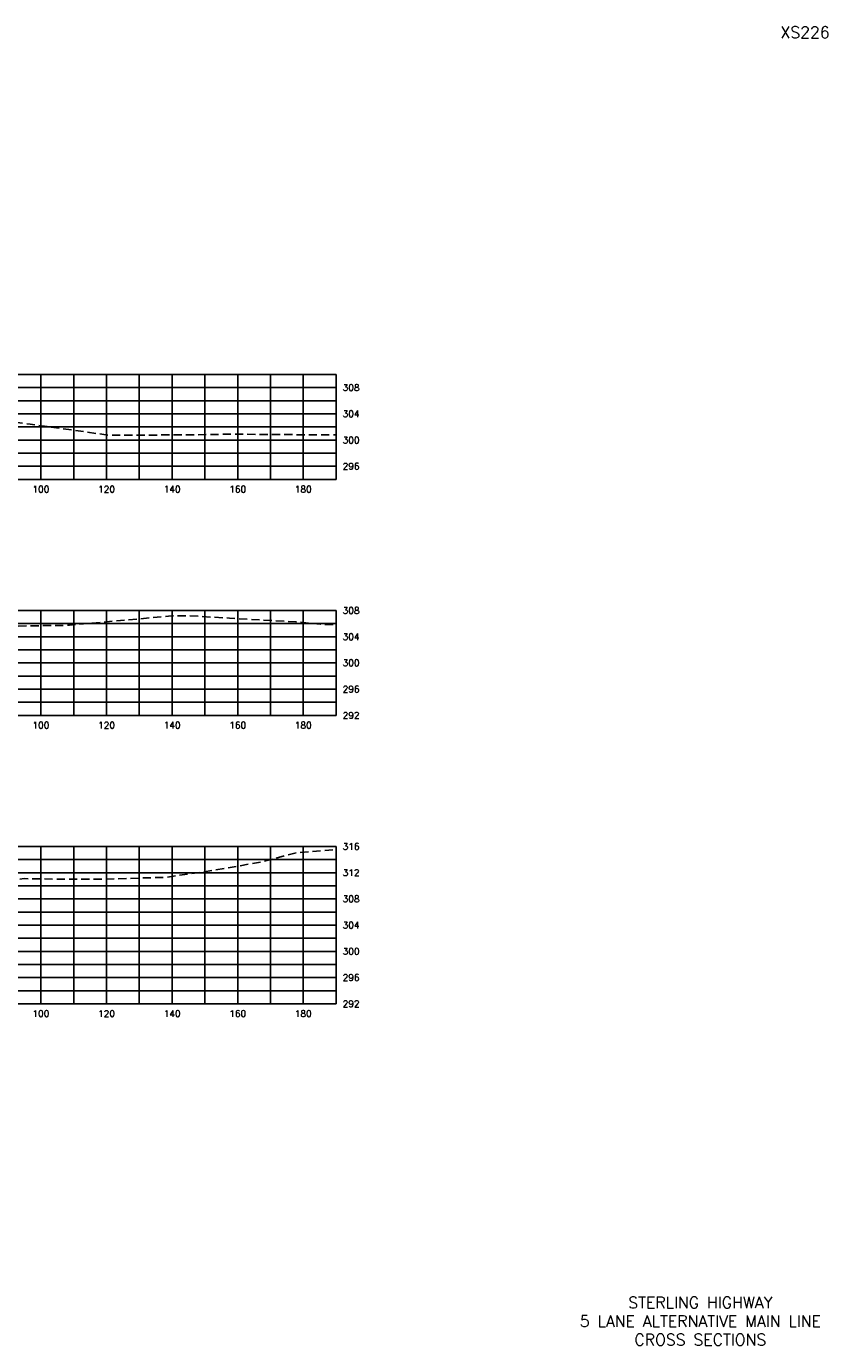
# Model space of a CAD drawing. Extents: x 1497 to 2840, y 16 to 8218.
# Tile 24 of 56: x 2596 to 2840, y 2616 to 3018. Entities that reach past the tile are written whole.
import ezdxf
from ezdxf.enums import TextEntityAlignment as Align

# ---------------------------------------------------------------- set-up
doc = ezdxf.new("R2010")
doc.units = 0
doc.header["$LTSCALE"] = 20
doc.header["$MEASUREMENT"] = 0
doc.linetypes.add('HIDDEN_050%', pattern=[0.1875, 0.125, -0.0625])
for name, color, linetype in [('S-AT-TXT175', 6, 'Continuous'), ('S-AT-TXT80', 1, 'Continuous'), ('XEG', 1, 'HIDDEN_050%'), ('XGRID', 251, 'Continuous'), ('XGRIDT', 2, 'Continuous'), ('XREF-BORDER', 7, 'Continuous')]:
    doc.layers.add(name, color=color, linetype=linetype)
doc.styles.add('L100', font='simplex.shx', dxfattribs={"height": 2})
doc.styles.add('L175', font='ROMANSM.shx', dxfattribs={"height": 3.5})
doc.styles.add('L80', font='ROMANSM.shx', dxfattribs={"height": 1.6})

# ---------------------------------------------------------------- blocks, each defined once
blk = doc.blocks.new('03025_00_att1')
at = {"layer": 'S-AT-TXT175', "style": 'L175'}
for tag, p in [('NUM', (32.402, 20.822)), ('LINE1', (30.64, 1.444)), ('LINE2', (30.64, 1.161)), ('LINE3', (30.64, 0.877))]:
    blk.add_attdef(tag, text='', height=0.175, dxfattribs=at).set_placement(p, align=Align.CENTER)
at = {"layer": 'S-AT-TXT80', "style": 'L80'}
for tag, p in [('DRAFTED', (2.436, 14.201)), ('PCTB', (2.094, 11.605)), ('PSCALE', (2.265, 11.605)), ('PVIEW', (2.436, 11.605))]:
    blk.add_attdef(tag, p, '', height=0.08, rotation=90, dxfattribs=at)

msp = doc.modelspace()

# ---------------------------------------------------------------- linework, layer by layer
at = {"layer": 'XEG', "flags": 128}
for points in [[(2310, 2905.49), (2316.53, 2906.01), (2319.7, 2905.73), (2329.76, 2907.75), (2338.21, 2908.03), (2346.83, 2907.32), (2353.4, 2905.31), (2364.11, 2904.25), (2378.24, 2904.75), (2386.22, 2904.89), (2399.97, 2905.16), (2400.56, 2905.18), (2400.94, 2904.7), (2420.27, 2880.49), (2430.6, 2883.73), (2437.41, 2885.71), (2440.14, 2886.06), (2441.08, 2886.15), (2449.62, 2886.43), (2461.25, 2886.75), (2473.63, 2886.35), (2480.89, 2886.09), (2481.65, 2886.05), (2484.73, 2885.87), (2492.17, 2884.17), (2494.52, 2883.53), (2500, 2882.52), (2501.25, 2882.28), (2503.32, 2881.88), (2509.82, 2887.73), (2525.92, 2901.63), (2532.75, 2901.11), (2541.27, 2900.6), (2554.32, 2898.11), (2562.85, 2896.4), (2578.6, 2898.16), (2583.85, 2898.45), (2596.7, 2896.86), (2620.83, 2893.48), (2647.78, 2893.6), (2656.53, 2893.8), (2690, 2893.56)], [(2310, 2827.96), (2325.52, 2828.3), (2338.87, 2829.25), (2358.3, 2831.63), (2362.07, 2832.95), (2363.61, 2832.35), (2379.66, 2832.88), (2387.07, 2833.09), (2394.28, 2833.5), (2402.51, 2833.43), (2413.5, 2819.79), (2419.81, 2811.88), (2424.19, 2813.22), (2437.14, 2816.83), (2438.68, 2816.99), (2441.03, 2817.22), (2450.34, 2817.54), (2461.38, 2817.93), (2472.71, 2817.41), (2480.95, 2817.04), (2482.63, 2816.89), (2485.14, 2816.74), (2490.16, 2815.4), (2493.89, 2814.38), (2498.6, 2814.18), (2500, 2813.77), (2502.93, 2812.92), (2518.22, 2825.45), (2528.75, 2834.86), (2535.07, 2833.97), (2545.79, 2834.05), (2553.17, 2832.37), (2569.15, 2833.28), (2576.69, 2835), (2605.74, 2835.47), (2607.37, 2835.44), (2608.72, 2835.51), (2639.78, 2838.36), (2644.96, 2838.42), (2657.47, 2837.67), (2677.69, 2836.53), (2685.24, 2835.83), (2690, 2835.65)], [(2310, 2733.5), (2323.43, 2735.24), (2323.78, 2735.23), (2327.38, 2735.16), (2340.47, 2735.82), (2342.27, 2735.91), (2344.97, 2736.26), (2364.99, 2739.75), (2365.03, 2739.75), (2365.78, 2739.8), (2388.05, 2741), (2391.04, 2741.33), (2391.94, 2741.35), (2404.04, 2741.41), (2417.85, 2724.61), (2419.38, 2722.61), (2435.23, 2726.92), (2436.31, 2727.22), (2436.8, 2727.26), (2441.15, 2727.67), (2451, 2727.99), (2461.41, 2728.24), (2473.2, 2727.68), (2481.05, 2727.28), (2483.23, 2727.09), (2484.64, 2726.96), (2486.07, 2726.46), (2494.23, 2723.74), (2497.44, 2723.04), (2500, 2722.64), (2503.82, 2722.03), (2520.65, 2737.88), (2532.07, 2748.66), (2535.93, 2748.89), (2544.61, 2749.24), (2545.98, 2749.84), (2550.4, 2752.28), (2556.63, 2753.02), (2563.66, 2753.98), (2567.29, 2756.13), (2571.56, 2759.04), (2577.83, 2758.28), (2584.08, 2757.12), (2594.9, 2758.18), (2607.24, 2758.01), (2618.09, 2758), (2638.04, 2758.6), (2649.75, 2760.27), (2666.97, 2763.2), (2677.85, 2766.08), (2690, 2767.07)]]:
    msp.add_lwpolyline(points, dxfattribs=at)
at = {"layer": 'XGRID'}
for p, q in [((2310, 2912), (2690, 2912)), ((2600, 2880), (2600, 2912)), ((2610, 2880), (2610, 2912)), ((2620, 2880), (2620, 2912)), ((2630, 2880), (2630, 2912)), ((2640, 2880), (2640, 2912)), ((2650, 2880), (2650, 2912)), ((2660, 2880), (2660, 2912)), ((2670, 2880), (2670, 2912)), ((2680, 2880), (2680, 2912)), ((2690, 2880), (2690, 2912)), ((2310, 2908), (2690, 2908)), ((2310, 2904), (2690, 2904)), ((2310, 2900), (2690, 2900)), ((2310, 2896), (2690, 2896)), ((2310, 2892), (2690, 2892)), ((2310, 2888), (2690, 2888)), ((2310, 2884), (2690, 2884)), ((2310, 2880), (2690, 2880)), ((2310, 2840), (2690, 2840)), ((2600, 2808), (2600, 2840)), ((2610, 2808), (2610, 2840)), ((2620, 2808), (2620, 2840)), ((2630, 2808), (2630, 2840)), ((2640, 2808), (2640, 2840)), ((2650, 2808), (2650, 2840)), ((2660, 2808), (2660, 2840)), ((2670, 2808), (2670, 2840)), ((2680, 2808), (2680, 2840)), ((2690, 2808), (2690, 2840)), ((2310, 2836), (2690, 2836)), ((2310, 2832), (2690, 2832)), ((2310, 2828), (2690, 2828)), ((2310, 2824), (2690, 2824)), ((2310, 2820), (2690, 2820)), ((2310, 2816), (2690, 2816)), ((2310, 2812), (2690, 2812)), ((2310, 2808), (2690, 2808)), ((2310, 2768), (2690, 2768)), ((2600, 2720), (2600, 2768)), ((2610, 2720), (2610, 2768)), ((2620, 2720), (2620, 2768)), ((2630, 2720), (2630, 2768)), ((2640, 2720), (2640, 2768)), ((2650, 2720), (2650, 2768)), ((2660, 2720), (2660, 2768)), ((2670, 2720), (2670, 2768)), ((2680, 2720), (2680, 2768)), ((2690, 2720), (2690, 2768)), ((2310, 2764), (2690, 2764)), ((2310, 2760), (2690, 2760)), ((2310, 2756), (2690, 2756)), ((2310, 2752), (2690, 2752)), ((2310, 2748), (2690, 2748)), ((2310, 2744), (2690, 2744)), ((2310, 2740), (2690, 2740)), ((2310, 2736), (2690, 2736)), ((2310, 2732), (2690, 2732)), ((2310, 2728), (2690, 2728)), ((2310, 2724), (2690, 2724)), ((2310, 2720), (2690, 2720))]:
    msp.add_line(p, q, dxfattribs=at)

# ---------------------------------------------------------------- block references
at = {"layer": 'XREF-BORDER'}
ref = msp.add_blockref('03025_00_att1', (2186.45, 2598.23), dxfattribs=dict(at, xscale=20, yscale=20, zscale=20))
ref.add_attrib('LINE1', 'STERLING HIGHWAY', dxfattribs={"layer": 'S-AT-TXT175', "height": 3.5, "style": 'L175'}).set_placement((2801.07, 2627.1), align=Align.CENTER)
ref.add_attrib('LINE2', '5 LANE ALTERNATIVE MAIN LINE', dxfattribs={"layer": 'S-AT-TXT175', "height": 3.5, "style": 'L175'}).set_placement((2801.07, 2621.44), align=Align.CENTER)
ref.add_attrib('LINE3', 'CROSS SECTIONS', dxfattribs={"layer": 'S-AT-TXT175', "height": 3.5, "style": 'L175'}).set_placement((2801.07, 2615.77), align=Align.CENTER)
ref.add_attrib('NUM', 'XS226', dxfattribs={"layer": 'S-AT-TXT175', "height": 3.5, "style": 'L175'}).set_placement((2833, 3014.66), align=Align.CENTER)

# ---------------------------------------------------------------- texts
at = {"layer": 'XGRIDT', "style": 'L100'}
for s, p in [('308', (2692, 2908)), ('304', (2692, 2900)), ('300', (2692, 2892)), ('296', (2692, 2884)), ('308', (2692, 2840)), ('304', (2692, 2832)), ('300', (2692, 2824)), ('296', (2692, 2816)), ('292', (2692, 2808)), ('316', (2692, 2768)), ('312', (2692, 2760)), ('308', (2692, 2752)), ('304', (2692, 2744)), ('300', (2692, 2736)), ('296', (2692, 2728)), ('292', (2692, 2720))]:
    msp.add_text(s, height=2, dxfattribs=at).set_placement(p, align=Align.MIDDLE_LEFT)
for s, p in [('100', (2600, 2878)), ('120', (2620, 2878)), ('140', (2640, 2878)), ('160', (2660, 2878)), ('180', (2680, 2878)), ('100', (2600, 2806)), ('120', (2620, 2806)), ('140', (2640, 2806)), ('160', (2660, 2806)), ('180', (2680, 2806)), ('100', (2600, 2718)), ('120', (2620, 2718)), ('140', (2640, 2718)), ('160', (2660, 2718)), ('180', (2680, 2718))]:
    msp.add_text(s, height=2, dxfattribs=at).set_placement(p, align=Align.TOP_CENTER)

doc.saveas('drawing.dxf')
